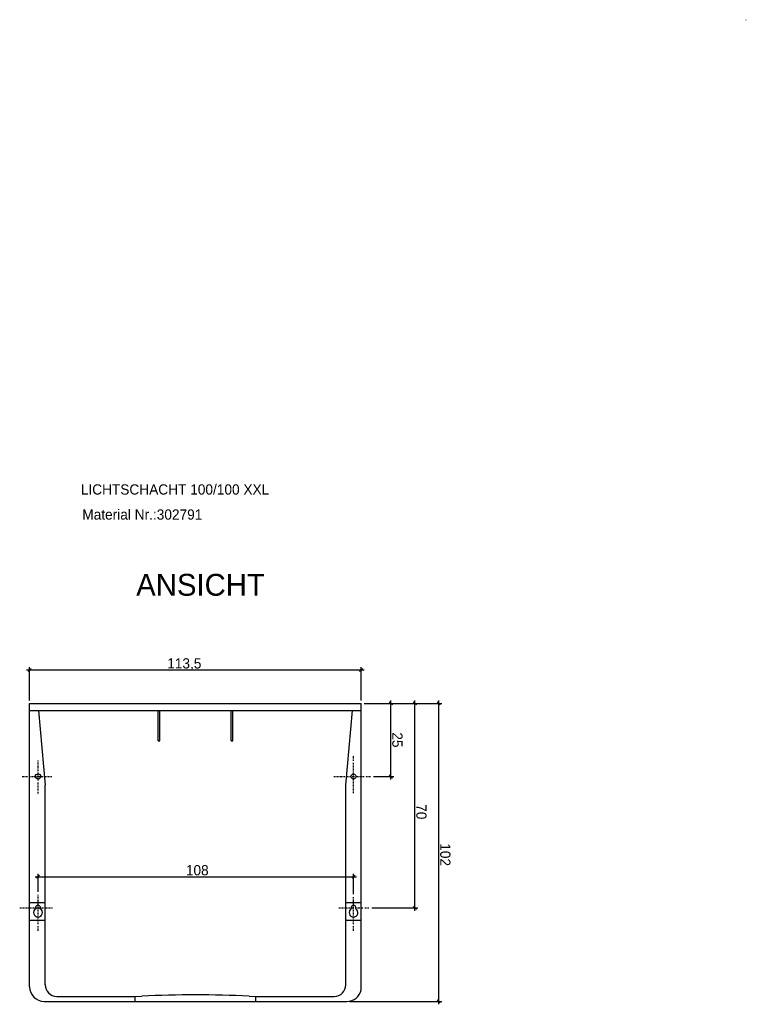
# Model space of a CAD drawing. Extents: x 413 to 662, y -78 to 259.
import ezdxf

# ---------------------------------------------------------------- set-up
doc = ezdxf.new("R2010")
doc.units = 0
doc.linetypes.add('DOT-DASH', pattern=[1, 0.5, -0.25, 0, -0.25])
doc.linetypes.add('SOLID', pattern=[0])
doc.layers.get('0').update_dxf_attribs({"linetype": 'CONTINUOUS'})
doc.layers.add('10', color=7, linetype='CONTINUOUS')

msp = doc.modelspace()

# ---------------------------------------------------------------- linework, layer by layer
at = {"color": 0, "linetype": 'SOLID'}
for p, q in [((415.654821, 36.011471), (531.154821, 36.011471)), ((417.185151, 36.541801), (416.124491, 35.481141)), ((416.654821, 25.544497), (416.654821, 37.011471)), ((529.624491, 35.481141), (530.685151, 36.541801)), ((530.154821, 25.544497), (530.154821, 37.011471)), ((416.654821, -72.455503), (416.654821, 24.544497)), ((416.654821, 24.544497), (530.154821, 24.544497)), ((530.154821, -73.45049), (530.154821, 24.544497)), ((531.154821, 24.544497), (557.714878, 24.544497)), ((557.245209, 24.014167), (556.184548, 25.074827)), ((556.714878, -78.455503), (556.714878, 25.544497)), ((416.654821, 22.144497), (530.154821, 22.144497)), ((460.704821, 11.694497), (461.204821, 11.694497)), ((422.004821, -71.755503), (422.004821, -3.455503)), ((524.904821, -71.755503), (524.904821, -3.429818)), ((416.654821, -43.605503), (422.004821, -43.605503)), ((524.904821, -43.605503), (530.254821, -43.605503)), ((416.654821, -49.605503), (422.004821, -49.605503)), ((524.904821, -49.605503), (530.254821, -49.605503)), ((421.654821, -77.455503), (525.254821, -77.455503)), ((526.254821, -77.455503), (557.714878, -77.455503)), ((556.184548, -76.925173), (557.245209, -77.985833))]:
    msp.add_line(p, q, dxfattribs=at)
msp.add_circle((527.554821, -0.455503), 0.85, dxfattribs=at)
for centre, radius, start, end in [((419.554821, -47.055503), 1.5, 121.617976, 418.382024), ((419.554821, -45.455503), 0.85, 337.691365, 562.308635), ((527.554821, -47.055503), 1.5, 121.617976, 418.382024), ((527.554821, -45.455503), 0.85, 337.691365, 562.308635)]:
    msp.add_arc(centre, radius, start, end, dxfattribs=at)
at = {"layer": '10', "color": 0, "linetype": 'SOLID'}
for p, q in [((531.154821, 24.544497), (549.524282, 24.544497)), ((531.154821, 24.544497), (541.305348, 24.544497)), ((540.835678, 24.014167), (539.775018, 25.074827)), ((540.305348, -1.455503), (540.305348, 25.544497)), ((549.054612, 24.014167), (547.993951, 25.074827)), ((548.524282, -46.455503), (548.524282, 25.544497)), ((419.765111, 22.144497), (422.004821, -3.455503)), ((460.704821, 11.694497), (460.704821, 22.144497)), ((461.204821, 11.694497), (461.204821, 22.144497)), ((485.704821, 11.694497), (485.704821, 22.144497)), ((486.204821, 11.694497), (486.204821, 22.144497)), ((524.904821, -3.429818), (527.142283, 22.144497)), ((485.704821, 11.694497), (486.204821, 11.694497)), ((539.775018, 0.074827), (540.835678, -0.985833)), ((534.378089, -0.455503), (541.305348, -0.455503)), ((418.554821, -34.797806), (528.554821, -34.797806)), ((420.085151, -34.267476), (419.024491, -35.328136)), ((419.554821, -39.974768), (419.554821, -33.797806)), ((527.024491, -35.328136), (528.085151, -34.267476)), ((527.554821, -40.712261), (527.554821, -33.797806)), ((533.776981, -45.455503), (549.524282, -45.455503)), ((547.993951, -44.925173), (549.054612, -45.985833)), ((426.004821, -75.755503), (452.804821, -75.755503)), ((452.804821, -75.755503), (455.072326, -75.651186)), ((452.804821, -77.455503), (452.804821, -75.755503)), ((491.837315, -75.651186), (494.104821, -75.755503)), ((494.104821, -75.755503), (520.904821, -75.755503)), ((494.104821, -77.455503), (494.104821, -75.755503))]:
    msp.add_line(p, q, dxfattribs=at)
at = {"layer": '10', "color": 0, "linetype": 'DOT-DASH'}
for p, q in [((527.554821, -6.140023), (527.554821, 6.756009)), ((419.554821, -6.276408), (419.554821, 5.013302)), ((414.151676, -0.455503), (424.294735, -0.455503)), ((520.820496, -0.455503), (533.378089, -0.455503)), ((419.554821, -53.259589), (419.554821, -40.974768)), ((527.554821, -53.259589), (527.554821, -41.712261)), ((413.277797, -45.455503), (424.496788, -45.455503)), ((522.563203, -45.455503), (532.776981, -45.455503))]:
    msp.add_line(p, q, dxfattribs=at)
at = {"layer": '10', "color": 0, "linetype": 'SOLID'}
msp.add_circle((419.554821, -0.455503), 0.9, dxfattribs=at)
at = {"layer": '10', "color": 4, "linetype": 'SOLID'}
msp.add_arc((661.806509, 258.627159), 0.175146, 292.714465, 360, dxfattribs=at)
at = {"layer": '10', "color": 0, "linetype": 'SOLID'}
for centre, radius, start, end in [((421.654821, -72.455503), 5, 180, 270), ((426.004821, -71.755503), 4, 180, 270), ((520.904821, -71.755503), 4, 270, 360), ((525.254821, -72.455503), 5, 270, 348.521659), ((473.454821, -475.228568), 400, 87.365974, 92.634026)]:
    msp.add_arc(centre, radius, start, end, dxfattribs=at)

# ---------------------------------------------------------------- texts
at = {"color": 7, "linetype": 'SOLID'}
for s, height, p in [('LICHTSCHACHT 100/100 XXL', 3.5, (434.192301, 96.053054)), ('Material Nr.:302791', 3.5, (434.696817, 87.476281)), ('ANSICHT', 7.5, (453.159499, 61.408202))]:
    msp.add_text(s, height=height, dxfattribs=at).set_placement(p)
at = {"color": 0, "linetype": 'SOLID'}
msp.add_text('113,5', height=3.5, dxfattribs=at).set_placement((463.762909, 36.511471))
msp.add_text('102', height=3.5, rotation=270, dxfattribs=at).set_placement((557.214878, -23.309051))
at = {"layer": '10', "color": 0, "linetype": 'SOLID'}
for s, p in [('25', (540.805348, 14.654485)), ('70', (549.024282, -9.940323))]:
    msp.add_text(s, height=3.5, rotation=270, dxfattribs=at).set_placement(p)
msp.add_text('108', height=3.5, dxfattribs=at).set_placement((470.15299, -34.297806))

doc.saveas('drawing.dxf')
